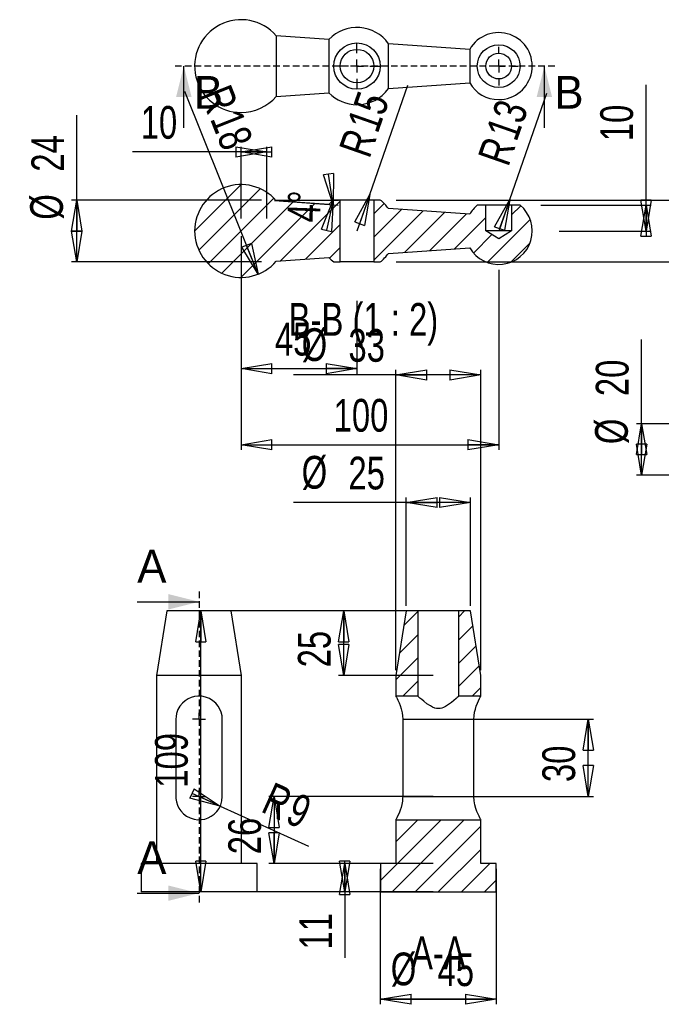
# Model space of a CAD drawing. Extents: x -13 to 240, y -14 to 200.
# Tile 1 of 2: x -13 to 112, y -1 to 190. Entities that reach past the tile are written whole.
import ezdxf

# ---------------------------------------------------------------- set-up
doc = ezdxf.new("R2010")
doc.units = 0
doc.header["$PDSIZE"] = -1
doc.linetypes.add('CENTERX2', pattern=[20.32, 12.7, -2.54, 2.54, -2.54])
doc.linetypes.add('HIDDEN', pattern=[1.905, 1.27, -0.635])
doc.layers.get('0').update_dxf_attribs({"linetype": 'CONTINUOUS'})
doc.layers.get('DEFPOINTS').update_dxf_attribs({"linetype": 'CONTINUOUS'})
doc.styles.add('SLDTEXTSTYLE0', font='txt', dxfattribs={"width": 0.75})
doc.dimstyles.new('SLDDIMSTYLE0', dxfattribs={"dimtxt": 6.35, "dimasz": 6, "dimexe": 1, "dimexo": 0.0625, "dimgap": 1.5875, "dimtad": 2, "dimlfac": 2, "dimzin": 12, "dimtxsty": 'STANDARD', "dimblk1": 'CLOSED', "dimblk2": 'CLOSED', "dimsah": 1, "dimcen": 0.09, "dimclrd": 7, "dimclre": 7, "dimclrt": 7, "dimazin": 3, "dimtfac": 1, "dimtdec": 4, "dimtofl": 0, "dimtmove": 0, "dimatfit": 3, "dimtolj": 1, "dimtzin": 12})
doc.dimstyles.new('SLDDIMSTYLE1', dxfattribs={"dimtxt": 6.35, "dimasz": 6, "dimexe": 1, "dimexo": 0.0625, "dimgap": 1.5875, "dimtad": 2, "dimlfac": 2, "dimzin": 12, "dimtxsty": 'STANDARD', "dimblk1": 'CLOSED', "dimblk2": 'CLOSED', "dimsah": 1, "dimcen": 0.09, "dimclrd": 7, "dimclre": 7, "dimclrt": 7, "dimazin": 3, "dimtfac": 1, "dimtdec": 4, "dimtofl": 0, "dimtmove": 0, "dimatfit": 3, "dimtolj": 1, "dimtzin": 12})
doc.dimstyles.new('SLDDIMSTYLE2', dxfattribs={"dimtxt": 6.35, "dimasz": 6, "dimexe": 1, "dimexo": 0.0625, "dimgap": 1.5875, "dimtad": 2, "dimlfac": 2, "dimzin": 12, "dimtxsty": 'STANDARD', "dimblk1": 'CLOSED', "dimblk2": 'CLOSED', "dimsah": 1, "dimcen": 0.09, "dimclrd": 7, "dimclre": 7, "dimclrt": 7, "dimazin": 3, "dimtfac": 1, "dimtdec": 4, "dimtofl": 0, "dimtmove": 0, "dimatfit": 3, "dimtolj": 1, "dimtzin": 12})
doc.dimstyles.new('SLDDIMSTYLE3', dxfattribs={"dimtxt": 6.35, "dimasz": 6, "dimexe": 1, "dimexo": 0.0625, "dimgap": 1.5875, "dimtad": 2, "dimlfac": 2, "dimzin": 12, "dimtxsty": 'STANDARD', "dimblk1": 'CLOSED', "dimblk2": 'CLOSED', "dimsah": 1, "dimcen": 0.09, "dimclrd": 7, "dimclre": 7, "dimclrt": 7, "dimazin": 3, "dimtfac": 1, "dimtdec": 4, "dimtofl": 0, "dimtmove": 0, "dimatfit": 3, "dimtolj": 1, "dimtzin": 12})
doc.dimstyles.new('SLDDIMSTYLE4', dxfattribs={"dimtxt": 6.35, "dimasz": 6, "dimexe": 1, "dimexo": 0.0625, "dimgap": 1.5875, "dimtad": 2, "dimlfac": 2, "dimzin": 12, "dimtxsty": 'STANDARD', "dimblk1": 'CLOSED', "dimblk2": 'CLOSED', "dimsah": 1, "dimcen": 0.09, "dimclrd": 7, "dimclre": 7, "dimclrt": 7, "dimazin": 3, "dimtfac": 1, "dimtdec": 4, "dimtofl": 0, "dimtmove": 0, "dimatfit": 3, "dimtolj": 1, "dimtzin": 12})
doc.dimstyles.new('SLDDIMSTYLE5', dxfattribs={"dimtxt": 6.35, "dimasz": 6, "dimexe": 1, "dimexo": 0.0625, "dimgap": 1.5875, "dimtad": 2, "dimlfac": 2, "dimzin": 12, "dimtxsty": 'STANDARD', "dimblk1": 'CLOSED', "dimblk2": 'CLOSED', "dimsah": 1, "dimcen": 0.09, "dimclrd": 7, "dimclre": 7, "dimclrt": 7, "dimazin": 3, "dimtfac": 1, "dimtdec": 4, "dimtofl": 0, "dimtmove": 0, "dimatfit": 3, "dimtolj": 1, "dimtzin": 12})

# ---------------------------------------------------------------- blocks, each defined once
blk = doc.blocks.new('_CLOSED')
at = {"color": 0, "linetype": 'BYBLOCK'}
for p, q in [((-1, 0.166667), (0, 0)), ((-1, 0.166667), (-1, -0.166667)), ((0, 0), (-1, -0.166667)), ((0, 0), (-1, 0))]:
    blk.add_line(p, q, dxfattribs=at)
blk = doc.blocks.new('*D0')
at = {"color": 7}
for q in [(22.23, 39.19), (43.47, 29.59)]:
    blk.add_line((26.33, 37.33), q, dxfattribs=at)
at = {"layer": 'DEFPOINTS', "color": 7}
for p in [(22.23, 39.19), (26.33, 37.33)]:
    blk.add_point(p, dxfattribs=at)
at = {"xscale": 6, "yscale": 6, "rotation": 335.6727387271}
blk.add_blockref('_CLOSED', (26.33, 37.33), dxfattribs=at)
at = {"color": 7, "char_height": 6.35, "attachment_point": 7, "rotation": 335.6727, "style": 'SLDTEXTSTYLE0'}
for s, insert in [('R', (34, 36.34)), ('9', (38.68, 34.22))]:
    blk.add_mtext(s, dxfattribs=dict(at, insert=insert))
blk = doc.blocks.new('SW_CENTERMARK0')
at = {"color": 7, "linetype": 'CONTINUOUS'}
for q in [(22.23, 40.44), (20.98, 39.19), (22.23, 37.94), (23.48, 39.19)]:
    blk.add_line((22.23, 39.19), q, dxfattribs=at)
blk = doc.blocks.new('SW_CENTERMARK1')
at = {"color": 7, "linetype": 'CONTINUOUS'}
for q in [(22.23, 55.44), (20.98, 54.19), (22.23, 52.94), (23.48, 54.19)]:
    blk.add_line((22.23, 54.19), q, dxfattribs=at)
blk = doc.blocks.new('*D4')
at = {"color": 7}
for p, q in [((67.65, 26.19), (49.49, 26.19)), ((50.49, 20.69), (50.49, 26.19)), ((67.65, 20.69), (49.49, 20.69)), ((50.49, 20.69), (50.49, 7.94))]:
    blk.add_line(p, q, dxfattribs=at)
at = {"layer": 'DEFPOINTS', "color": 7}
for p in [(68.65, 26.19), (68.65, 20.69)]:
    blk.add_point(p, dxfattribs=at)
at = {"xscale": 6, "yscale": 6}
for p, rotation in [((50.49, 20.69), 270), ((50.49, 26.19), 90)]:
    blk.add_blockref('_CLOSED', p, dxfattribs=dict(at, rotation=rotation))
at = {"color": 7, "insert": (48.04, 9.53), "char_height": 6.35, "attachment_point": 7, "rotation": 90, "style": 'SLDTEXTSTYLE0'}
blk.add_mtext('11', dxfattribs=at)
blk = doc.blocks.new('*D5')
at = {"color": 7}
for p, q in [((67.65, 75.19), (21.57, 75.19)), ((22.57, 20.69), (22.57, 75.19)), ((67.65, 20.69), (21.57, 20.69))]:
    blk.add_line(p, q, dxfattribs=at)
at = {"layer": 'DEFPOINTS', "color": 7}
for p in [(68.65, 75.19), (68.65, 20.69)]:
    blk.add_point(p, dxfattribs=at)
at = {"xscale": 6, "yscale": 6}
for p, rotation in [((22.57, 75.19), 90), ((22.57, 20.69), 270)]:
    blk.add_blockref('_CLOSED', p, dxfattribs=dict(at, rotation=rotation))
at = {"color": 7, "insert": (20.12, 40.91), "char_height": 6.35, "attachment_point": 7, "rotation": 90, "style": 'SLDTEXTSTYLE0'}
blk.add_mtext('109', dxfattribs=at)
blk = doc.blocks.new('*D6')
at = {"color": 7}
for p, q in [((67.65, 75.19), (49.3, 75.19)), ((50.3, 62.69), (50.3, 75.19)), ((67.65, 62.69), (49.3, 62.69))]:
    blk.add_line(p, q, dxfattribs=at)
at = {"layer": 'DEFPOINTS', "color": 7}
for p in [(68.65, 75.19), (68.65, 62.69)]:
    blk.add_point(p, dxfattribs=at)
at = {"xscale": 6, "yscale": 6}
for p, rotation in [((50.3, 75.19), 90), ((50.3, 62.69), 270)]:
    blk.add_blockref('_CLOSED', p, dxfattribs=dict(at, rotation=rotation))
at = {"color": 7, "insert": (47.85, 64.25), "char_height": 6.35, "attachment_point": 7, "rotation": 90, "style": 'SLDTEXTSTYLE0'}
blk.add_mtext('25', dxfattribs=at)
blk = doc.blocks.new('*D7')
at = {"color": 7}
for p, q in [((57.4, 25.19), (57.4, -1.1)), ((79.9, 25.19), (79.9, -1.1)), ((79.9, -0.1), (57.4, -0.1)), ((57.4, -0.1), (79.46, -0.1))]:
    blk.add_line(p, q, dxfattribs=at)
at = {"layer": 'DEFPOINTS', "color": 7}
for p in [(57.4, 26.19), (79.9, 26.19)]:
    blk.add_point(p, dxfattribs=at)
at = {"xscale": 6, "yscale": 6, "rotation": 180}
blk.add_blockref('_CLOSED', (57.4, -0.1), dxfattribs=at)
at = {"xscale": 6, "yscale": 6}
blk.add_blockref('_CLOSED', (79.9, -0.1), dxfattribs=at)
at = {"color": 7, "char_height": 6.35, "attachment_point": 7, "style": 'SLDTEXTSTYLE0'}
for s, insert in [('%%c', (59.43, 2.35)), ('45', (68.5, 2.35))]:
    blk.add_mtext(s, dxfattribs=dict(at, insert=insert))
blk = doc.blocks.new('*D8')
at = {"color": 7}
for p, q in [((60.4, 120.99), (40.56, 120.99)), ((60.4, 63.69), (60.4, 121.99)), ((76.9, 120.99), (60.4, 120.99)), ((76.9, 63.69), (76.9, 121.99))]:
    blk.add_line(p, q, dxfattribs=at)
at = {"layer": 'DEFPOINTS', "color": 7}
for p in [(60.4, 62.69), (76.9, 62.69)]:
    blk.add_point(p, dxfattribs=at)
at = {"xscale": 6, "yscale": 6, "rotation": 180}
blk.add_blockref('_CLOSED', (60.4, 120.99), dxfattribs=at)
at = {"xscale": 6, "yscale": 6}
blk.add_blockref('_CLOSED', (76.9, 120.99), dxfattribs=at)
at = {"color": 7, "char_height": 6.35, "attachment_point": 7, "style": 'SLDTEXTSTYLE0'}
for s, insert in [('%%c', (42.14, 123.44)), ('33', (51.21, 123.44))]:
    blk.add_mtext(s, dxfattribs=dict(at, insert=insert))
blk = doc.blocks.new('*D9')
at = {"color": 7}
for p, q in [((62.4, 96.23), (40.56, 96.23)), ((62.4, 76.19), (62.4, 97.23)), ((74.9, 96.23), (62.4, 96.23)), ((74.9, 76.19), (74.9, 97.23))]:
    blk.add_line(p, q, dxfattribs=at)
at = {"layer": 'DEFPOINTS', "color": 7}
for p in [(62.4, 75.19), (74.9, 75.19)]:
    blk.add_point(p, dxfattribs=at)
at = {"xscale": 6, "yscale": 6, "rotation": 180}
blk.add_blockref('_CLOSED', (62.4, 96.23), dxfattribs=at)
at = {"xscale": 6, "yscale": 6}
blk.add_blockref('_CLOSED', (74.9, 96.23), dxfattribs=at)
at = {"color": 7, "char_height": 6.35, "attachment_point": 7, "style": 'SLDTEXTSTYLE0'}
for s, insert in [('%%c', (42.14, 98.68)), ('25', (51.21, 98.68))]:
    blk.add_mtext(s, dxfattribs=dict(at, insert=insert))
blk = doc.blocks.new('*D10')
at = {"color": 7}
for p, q in [((67.65, 39.19), (35.79, 39.19)), ((36.79, 39.19), (36.79, 26.19)), ((67.65, 26.19), (35.79, 26.19))]:
    blk.add_line(p, q, dxfattribs=at)
at = {"layer": 'DEFPOINTS', "color": 7}
for p in [(68.65, 39.19), (68.65, 26.19)]:
    blk.add_point(p, dxfattribs=at)
at = {"xscale": 6, "yscale": 6}
for p, rotation in [((36.79, 39.19), 90), ((36.79, 26.19), 270)]:
    blk.add_blockref('_CLOSED', p, dxfattribs=dict(at, rotation=rotation))
at = {"color": 7, "insert": (34.34, 28), "char_height": 6.35, "attachment_point": 7, "rotation": 90, "style": 'SLDTEXTSTYLE0'}
blk.add_mtext('26', dxfattribs=at)
blk = doc.blocks.new('*D11')
at = {"color": 7}
for p, q in [((69.65, 54.19), (98.74, 54.19)), ((97.74, 39.19), (97.74, 54.19)), ((69.65, 39.19), (98.74, 39.19))]:
    blk.add_line(p, q, dxfattribs=at)
at = {"layer": 'DEFPOINTS', "color": 7}
for p in [(68.65, 54.19), (68.65, 39.19)]:
    blk.add_point(p, dxfattribs=at)
at = {"xscale": 6, "yscale": 6}
for p, rotation in [((97.74, 54.19), 90), ((97.74, 39.19), 270)]:
    blk.add_blockref('_CLOSED', p, dxfattribs=dict(at, rotation=rotation))
at = {"color": 7, "insert": (95.29, 42), "char_height": 6.35, "attachment_point": 7, "rotation": 90, "style": 'SLDTEXTSTYLE0'}
blk.add_mtext('30', dxfattribs=at)
blk = doc.blocks.new('SW_CENTERMARK2')
at = {"color": 7, "linetype": 'CENTERX2'}
for p, q in [((52.87, 183.38), (52.87, 185.38)), ((50.37, 180.88), (48.37, 180.88)), ((55.37, 180.88), (57.37, 180.88)), ((52.87, 178.38), (52.87, 176.38))]:
    blk.add_line(p, q, dxfattribs=at)
at = {"color": 7, "linetype": 'CONTINUOUS'}
for q in [(52.87, 182.13), (51.62, 180.88), (52.87, 179.63), (54.12, 180.88)]:
    blk.add_line((52.87, 180.88), q, dxfattribs=at)
blk = doc.blocks.new('SW_CENTERMARK3')
at = {"color": 7, "linetype": 'CENTERX2'}
for p, q in [((80.37, 183.38), (80.37, 184.63)), ((77.87, 180.88), (76.62, 180.88)), ((82.87, 180.88), (84.12, 180.88)), ((80.37, 178.38), (80.37, 177.13))]:
    blk.add_line(p, q, dxfattribs=at)
at = {"color": 7, "linetype": 'CONTINUOUS'}
for q in [(80.37, 182.13), (79.12, 180.88), (80.37, 179.63), (81.62, 180.88)]:
    blk.add_line((80.37, 180.88), q, dxfattribs=at)
blk = doc.blocks.new('*D18')
at = {"color": 7}
blk.add_line((33.69, 140.53), (19.46, 175.96), dxfattribs=at)
at = {"layer": 'DEFPOINTS', "color": 7}
for p in [(30.37, 148.89), (33.69, 140.53)]:
    blk.add_point(p, dxfattribs=at)
at = {"xscale": 6, "yscale": 6, "rotation": 291.8804528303}
blk.add_blockref('_CLOSED', (33.69, 140.53), dxfattribs=at)
at = {"color": 7, "char_height": 6.35, "attachment_point": 7, "rotation": 291.6702, "style": 'SLDTEXTSTYLE0'}
for s, insert in [('R', (22.33, 175.39)), ('18', (24.22, 170.62))]:
    blk.add_mtext(s, dxfattribs=dict(at, insert=insert))
blk = doc.blocks.new('*D19')
at = {"color": 7}
for p, q in [((30.37, 147.89), (30.37, 121.2)), ((52.87, 135.35), (52.87, 121.2)), ((30.37, 122.2), (52.87, 122.2))]:
    blk.add_line(p, q, dxfattribs=at)
at = {"layer": 'DEFPOINTS', "color": 7}
for p in [(30.37, 148.89), (52.87, 136.35)]:
    blk.add_point(p, dxfattribs=at)
at = {"xscale": 6, "yscale": 6, "rotation": 180}
blk.add_blockref('_CLOSED', (30.37, 122.2), dxfattribs=at)
at = {"xscale": 6, "yscale": 6}
blk.add_blockref('_CLOSED', (52.87, 122.2), dxfattribs=at)
at = {"color": 7, "insert": (36.94, 124.65), "char_height": 6.35, "attachment_point": 7, "style": 'SLDTEXTSTYLE0'}
blk.add_mtext('45', dxfattribs=at)
blk = doc.blocks.new('*D20')
at = {"color": 7}
for q in [(62.77, 177.19), (52.87, 148.89)]:
    blk.add_line((55.35, 155.97), q, dxfattribs=at)
at = {"layer": 'DEFPOINTS', "color": 7}
for p in [(55.35, 155.97), (52.87, 148.89)]:
    blk.add_point(p, dxfattribs=at)
at = {"xscale": 6, "yscale": 6, "rotation": 70.7134916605}
blk.add_blockref('_CLOSED', (55.35, 155.97), dxfattribs=at)
at = {"color": 7, "char_height": 6.35, "attachment_point": 7, "rotation": 70.7135, "style": 'SLDTEXTSTYLE0'}
for s, insert in [('15', (56.96, 167.61)), ('R', (55.27, 162.77))]:
    blk.add_mtext(s, dxfattribs=dict(at, insert=insert))
blk = doc.blocks.new('*D21')
at = {"color": 7}
for p, q in [((30.37, 147.89), (30.37, 106.43)), ((80.37, 141.39), (80.37, 106.43)), ((30.37, 107.43), (80.37, 107.43))]:
    blk.add_line(p, q, dxfattribs=at)
at = {"layer": 'DEFPOINTS', "color": 7}
for p in [(30.37, 148.89), (80.37, 142.39)]:
    blk.add_point(p, dxfattribs=at)
at = {"xscale": 6, "yscale": 6}
for p, rotation in [((30.37, 107.43), 180), ((80.37, 107.43), 360)]:
    blk.add_blockref('_CLOSED', p, dxfattribs=dict(at, rotation=rotation))
at = {"color": 7, "insert": (48.34, 109.88), "char_height": 6.35, "attachment_point": 7, "style": 'SLDTEXTSTYLE0'}
blk.add_mtext('100', dxfattribs=at)
blk = doc.blocks.new('*D22')
at = {"color": 7}
for q in [(89.69, 175.61), (80.37, 148.89)]:
    blk.add_line((82.51, 155.03), q, dxfattribs=at)
at = {"layer": 'DEFPOINTS', "color": 7}
for p in [(82.51, 155.03), (80.37, 148.89)]:
    blk.add_point(p, dxfattribs=at)
at = {"xscale": 6, "yscale": 6, "rotation": 70.763779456}
blk.add_blockref('_CLOSED', (82.51, 155.03), dxfattribs=at)
at = {"color": 7, "char_height": 6.35, "attachment_point": 7, "rotation": 70.7638, "style": 'SLDTEXTSTYLE0'}
for s, insert in [('13', (83.91, 166.02)), ('R', (82.22, 161.17))]:
    blk.add_mtext(s, dxfattribs=dict(at, insert=insert))
blk = doc.blocks.new('*D23')
at = {"color": 7}
for p, q in [((30.37, 164.24), (9.31, 164.24)), ((30.37, 151.34), (30.37, 165.24)), ((35.37, 164.24), (30.37, 164.24)), ((35.37, 151.34), (35.37, 165.24))]:
    blk.add_line(p, q, dxfattribs=at)
at = {"layer": 'DEFPOINTS', "color": 7}
for p in [(30.37, 150.34), (35.37, 150.34)]:
    blk.add_point(p, dxfattribs=at)
at = {"xscale": 6, "yscale": 6}
for p, rotation in [((35.37, 164.24), 360), ((30.37, 164.24), 180)]:
    blk.add_blockref('_CLOSED', p, dxfattribs=dict(at, rotation=rotation))
at = {"color": 7, "insert": (10.9, 166.69), "char_height": 6.35, "attachment_point": 7, "style": 'SLDTEXTSTYLE0'}
blk.add_mtext('10', dxfattribs=at)
blk = doc.blocks.new('*D24')
at = {"color": 7}
for p, q in [((-1.51, 154.89), (-1.51, 171.35)), ((34.37, 154.89), (-2.51, 154.89)), ((-1.51, 142.89), (-1.51, 154.89)), ((34.37, 142.89), (-2.51, 142.89))]:
    blk.add_line(p, q, dxfattribs=at)
at = {"layer": 'DEFPOINTS', "color": 7}
for p in [(35.37, 154.89), (35.37, 142.89)]:
    blk.add_point(p, dxfattribs=at)
at = {"xscale": 6, "yscale": 6}
for p, rotation in [((-1.51, 154.89), 90), ((-1.51, 142.89), 270)]:
    blk.add_blockref('_CLOSED', p, dxfattribs=dict(at, rotation=rotation))
at = {"color": 7, "char_height": 6.35, "attachment_point": 7, "rotation": 90, "style": 'SLDTEXTSTYLE0'}
for s, insert in [('24', (-3.96, 160.39)), ('%%c', (-3.96, 151.08))]:
    blk.add_mtext(s, dxfattribs=dict(at, insert=insert))
blk = doc.blocks.new('*D25')
at = {"color": 7}
for p, q in [((36.87, 154.89), (49.27, 154.89)), ((36.87, 154.79), (49.23, 153.92))]:
    blk.add_line(p, q, dxfattribs=at)
blk.add_arc((35.37, 154.89), 12.9, 356.0002, 0, dxfattribs=at)
at = {"layer": 'DEFPOINTS', "color": 7}
for p in [(35.37, 154.89), (35.37, 154.89), (35.87, 154.89), (35.87, 154.86)]:
    blk.add_point(p, dxfattribs=at)
at = {"xscale": 6, "yscale": 6}
for p, rotation in [((48.24, 153.99), 278.4759835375), ((48.27, 154.89), 77.524217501)]:
    blk.add_blockref('_CLOSED', p, dxfattribs=dict(at, rotation=rotation))
at = {"color": 7, "insert": (45.67, 150.49), "char_height": 6.35, "attachment_point": 7, "rotation": 88.0001, "style": 'SLDTEXTSTYLE0'}
blk.add_mtext('4%%d', dxfattribs=at)
blk = doc.blocks.new('*D26')
at = {"color": 7}
for p, q in [((60.5, 154.89), (123.99, 154.89)), ((122.99, 154.89), (122.99, 142.89)), ((60.5, 142.89), (123.99, 142.89))]:
    blk.add_line(p, q, dxfattribs=at)
at = {"layer": 'DEFPOINTS', "color": 7}
for p in [(59.5, 154.89), (59.5, 142.89)]:
    blk.add_point(p, dxfattribs=at)
at = {"xscale": 6, "yscale": 6}
for p, rotation in [((122.99, 154.89), 90), ((122.99, 142.89), 270)]:
    blk.add_blockref('_CLOSED', p, dxfattribs=dict(at, rotation=rotation))
at = {"color": 7, "insert": (120.54, 144.21), "char_height": 6.35, "attachment_point": 7, "rotation": 90, "style": 'SLDTEXTSTYLE0'}
blk.add_mtext('24', dxfattribs=at)
blk = doc.blocks.new('*D27')
at = {"color": 7}
for p, q in [((108.97, 153.89), (108.97, 177.26)), ((88.58, 153.89), (109.97, 153.89)), ((108.97, 153.89), (108.97, 148.89)), ((92.09, 148.89), (109.97, 148.89))]:
    blk.add_line(p, q, dxfattribs=at)
at = {"layer": 'DEFPOINTS', "color": 7}
for p in [(87.58, 153.89), (91.09, 148.89)]:
    blk.add_point(p, dxfattribs=at)
at = {"xscale": 6, "yscale": 6}
for p, rotation in [((108.97, 148.89), 270), ((108.97, 153.89), 90)]:
    blk.add_blockref('_CLOSED', p, dxfattribs=dict(at, rotation=rotation))
at = {"color": 7, "insert": (106.52, 166.3), "char_height": 6.35, "attachment_point": 7, "rotation": 90, "style": 'SLDTEXTSTYLE0'}
blk.add_mtext('10', dxfattribs=at)
blk = doc.blocks.new('*D42')
at = {"color": 7}
for p, q in [((108.11, 111.52), (108.11, 127.82)), ((133.79, 111.52), (107.11, 111.52)), ((108.11, 101.52), (108.11, 111.52)), ((133.79, 101.52), (107.11, 101.52))]:
    blk.add_line(p, q, dxfattribs=at)
at = {"layer": 'DEFPOINTS', "color": 7}
for p in [(134.79, 111.52), (134.79, 101.52)]:
    blk.add_point(p, dxfattribs=at)
at = {"xscale": 6, "yscale": 6}
for p, rotation in [((108.11, 111.52), 90), ((108.11, 101.52), 270)]:
    blk.add_blockref('_CLOSED', p, dxfattribs=dict(at, rotation=rotation))
at = {"color": 7, "char_height": 6.35, "attachment_point": 7, "rotation": 90, "style": 'SLDTEXTSTYLE0'}
for s, insert in [('20', (105.66, 116.86)), ('%%c', (105.66, 107.55))]:
    blk.add_mtext(s, dxfattribs=dict(at, insert=insert))

msp = doc.modelspace()

# ---------------------------------------------------------------- linework, layer by layer
at = {"color": 7, "linetype": 'CONTINUOUS'}
for p, q in [((47.4256, 186.0325), (37.1911, 186.7482)), ((37.1911, 186.7482), (37.1911, 175.0027)), ((47.4256, 186.0325), (47.4256, 175.7184)), ((74.7403, 184.1225), (58.9816, 185.2245)), ((58.9816, 176.5264), (58.9816, 185.2245)), ((74.7403, 184.1225), (74.7403, 177.6284)), ((19.27, 168.8755), (19.27, 180.8755)), ((89.238, 168.8755), (89.238, 180.8755)), ((58.9816, 176.5264), (74.7403, 177.6284)), ((37.1911, 175.0027), (47.4256, 175.7184)), ((30.3909, 157.892), (21.3712, 148.8723)), ((34.081, 157.0918), (22.1714, 145.1822)), ((36.7352, 155.2559), (24.0073, 142.528)), ((47.4256, 154.0491), (37.1911, 154.7647)), ((49.6212, 154.892), (48.3712, 154.892)), ((49.6212, 142.892), (49.6212, 154.892)), ((56.1212, 154.892), (49.6212, 154.892)), ((56.1212, 154.892), (56.1212, 142.892)), ((57.3712, 154.892), (56.1212, 154.892)), ((40.5025, 154.5332), (26.6615, 140.6921)), ((44.6992, 154.2397), (30.3515, 139.892)), ((49.6212, 154.6716), (38.0273, 143.0777)), ((58.1498, 154.2199), (56.1212, 152.1913)), ((61.4859, 153.0659), (56.1212, 147.7012)), ((74.7403, 152.139), (58.9816, 153.241)), ((77.8712, 153.892), (76.2179, 153.892)), ((77.8712, 148.892), (77.8712, 153.892)), ((82.8712, 153.892), (77.8712, 153.892)), ((82.8712, 153.892), (82.8712, 148.892)), ((84.5245, 153.892), (82.8712, 153.892)), ((84.653, 153.7824), (82.8712, 152.0006)), ((65.6825, 152.7724), (56.1212, 143.2111)), ((69.8792, 152.4789), (62.1659, 144.7656)), ((74.0759, 152.1855), (66.9936, 145.1032)), ((77.8712, 151.4907), (71.8213, 145.4408)), ((86.4783, 151.1176), (78.1456, 142.7849)), ((49.6212, 150.1815), (42.8551, 143.4153)), ((79.0527, 148.1821), (75.4808, 144.6102)), ((82.8712, 148.892), (77.8712, 148.892)), ((80.3712, 147.3898), (77.8712, 148.892)), ((82.8712, 148.892), (80.3712, 147.3898)), ((49.6212, 145.6913), (47.5433, 143.6134)), ((58.9816, 144.543), (74.7403, 145.6449)), ((86.4554, 146.6045), (82.6587, 142.8078)), ((37.1911, 143.0192), (47.4256, 143.7349)), ((48.3712, 142.892), (49.6212, 142.892)), ((56.1212, 142.892), (49.6212, 142.892)), ((56.1212, 142.892), (57.3712, 142.892)), ((10.2313, 76.9727), (22.2313, 76.9727)), ((15.9813, 75.1872), (13.9813, 62.6872)), ((28.4813, 75.1872), (15.9813, 75.1872)), ((30.4813, 62.6872), (28.4813, 75.1872)), ((62.4044, 75.1872), (60.4044, 62.6872)), ((61.9514, 72.3559), (64.6544, 75.0589)), ((64.6544, 75.1872), (62.4044, 75.1872)), ((64.6544, 75.1872), (64.6544, 58.6872)), ((72.6544, 75.1872), (64.6544, 75.1872)), ((72.6544, 74.0787), (73.763, 75.1872)), ((72.6544, 58.6872), (72.6544, 75.1872)), ((74.9044, 75.1872), (72.6544, 75.1872)), ((76.9044, 62.6872), (74.9044, 75.1872)), ((72.6544, 69.5885), (75.3663, 72.3004)), ((61.0961, 67.0105), (64.6544, 70.5688)), ((72.6544, 65.0984), (75.9856, 68.4296)), ((60.4044, 61.8287), (64.6544, 66.0787)), ((72.6544, 60.6083), (76.6049, 64.5588)), ((13.9813, 62.6872), (13.9813, 26.1872)), ((30.4813, 62.6872), (13.9813, 62.6872)), ((30.4813, 26.1872), (30.4813, 62.6872)), ((60.4044, 62.6872), (60.4044, 58.6872)), ((61.7531, 58.6872), (64.6544, 61.5885)), ((76.9044, 58.6872), (76.9044, 62.6872)), ((75.2235, 58.6872), (76.9044, 60.3681)), ((64.6544, 58.6872), (60.4044, 58.6872)), ((76.9044, 58.6872), (72.6544, 58.6872)), ((17.7313, 54.1872), (17.7313, 39.1872)), ((26.7313, 39.1872), (26.7313, 54.1872)), ((61.7397, 54.1872), (61.7397, 39.1872)), ((61.7397, 54.1872), (75.569, 54.1872)), ((75.569, 39.1872), (75.569, 54.1872)), ((61.7397, 39.1872), (75.569, 39.1872)), ((57.4044, 22.9076), (69.184, 34.6872)), ((59.6741, 20.6872), (73.6741, 34.6872)), ((60.4044, 30.3978), (64.6939, 34.6872)), ((60.4044, 34.6872), (76.9044, 34.6872)), ((60.4044, 34.6872), (60.4044, 26.1872)), ((76.9044, 26.1872), (76.9044, 34.6872)), ((64.1643, 20.6872), (76.9044, 33.4274)), ((68.6544, 20.6872), (76.9044, 28.9372)), ((10.9813, 26.1872), (10.9813, 20.6872)), ((33.4813, 26.1872), (10.9813, 26.1872)), ((33.4813, 20.6872), (33.4813, 26.1872)), ((60.4044, 26.1872), (57.4044, 26.1872)), ((57.4044, 26.1872), (57.4044, 20.6872)), ((73.1445, 20.6872), (78.6445, 26.1872)), ((79.9044, 26.1872), (76.9044, 26.1872)), ((79.9044, 20.6872), (79.9044, 26.1872)), ((77.6346, 20.6872), (79.9044, 22.957)), ((10.2313, 20.459), (22.2313, 20.459)), ((33.4813, 20.6872), (10.9813, 20.6872)), ((57.4044, 20.6872), (79.9044, 20.6872))]:
    msp.add_line(p, q, dxfattribs=at)
at = {"color": 7, "linetype": 'HIDDEN'}
for p, q in [((91.238, 180.8755), (17.27, 180.8755)), ((22.2313, 78.9727), (22.2313, 18.459))]:
    msp.add_line(p, q, dxfattribs=at)
at = {"color": 7, "linetype": 'CONTINUOUS', "flags": 128}
for points in [[(26.7313, 54.1872), (26.6776, 54.877), (26.5215, 55.5453), (26.2705, 56.1703), (25.9338, 56.7449), (25.4731, 57.3079), (24.9274, 57.7901), (24.2493, 58.2088), (23.4986, 58.5051), (22.7642, 58.6549), (22.0111, 58.6819), (21.3421, 58.5981), (20.6976, 58.4178), (20.0875, 58.1435), (19.5301, 57.7864), (18.9859, 57.3042), (18.5265, 56.7416), (18.1353, 56.0497), (17.8684, 55.2897), (17.7661, 54.7443), (17.7313, 54.1872)], [(60.4044, 58.6872), (60.4344, 58.6322), (60.52, 58.4716), (60.6537, 58.2122), (60.8229, 57.8641), (61.0281, 57.4041), (61.2397, 56.8639), (61.4555, 56.189), (61.6266, 55.443), (61.7101, 54.8236), (61.7397, 54.1872)], [(72.6544, 58.6872), (72.6152, 58.6524), (72.5022, 58.5525), (72.3229, 58.3953), (72.0872, 58.1915), (71.6809, 57.8489), (71.2006, 57.4634), (70.6446, 57.0514), (70.0204, 56.6603), (69.6762, 56.488), (69.3098, 56.3505), (68.9874, 56.2759), (68.6559, 56.2488), (68.3235, 56.2756), (68.0002, 56.3501), (67.5386, 56.531), (67.1119, 56.762), (66.4385, 57.2122), (65.8488, 57.6688), (65.4353, 58.0097), (65.0916, 58.3035), (64.8809, 58.4871), (64.7343, 58.6164), (64.6544, 58.6872)], [(75.569, 54.1872), (75.6039, 54.877), (75.7011, 55.5453), (75.8479, 56.1703), (76.0269, 56.7449), (76.2406, 57.3079), (76.4514, 57.7901), (76.6533, 58.2088), (76.8065, 58.5051), (76.8791, 58.6409), (76.9044, 58.6872)], [(17.7313, 39.1872), (17.7484, 38.7953), (17.8505, 38.1599), (18.0391, 37.5514), (18.3216, 36.9595), (18.6831, 36.4194), (19.1911, 35.8698), (19.7855, 35.4099), (20.4903, 35.0383), (21.2593, 34.7935), (21.9851, 34.6946), (22.7191, 34.7138), (23.3749, 34.8354), (24.0003, 35.0496), (24.6003, 35.3616), (25.1421, 35.7554), (25.6664, 36.2807), (26.0984, 36.8861), (26.4438, 37.6064), (26.6596, 38.3874), (26.7313, 39.1872)], [(61.7397, 39.1872), (61.7349, 38.9302), (61.6808, 38.2858), (61.5743, 37.6658), (61.4234, 37.0721), (61.2458, 36.5275), (61.0277, 35.9694), (60.8165, 35.4967), (60.6225, 35.1006), (60.481, 34.8293), (60.424, 34.7233), (60.4044, 34.6872)], [(76.9044, 34.6872), (76.8899, 34.7138), (76.8244, 34.8354), (76.7125, 35.0496), (76.5567, 35.3616), (76.3738, 35.7554), (76.1551, 36.2807), (75.9419, 36.8861), (75.7479, 37.6064), (75.6151, 38.3874), (75.569, 39.1872)]]:
    msp.add_lwpolyline(points, dxfattribs=at)
at = {"color": 7, "linetype": 'CONTINUOUS'}
for centre, radius in [((52.8712, 180.8755), 4.5), ((52.8712, 180.8755), 3.25), ((80.3712, 180.8755), 4.1533), ((80.3712, 180.8755), 2.5)]:
    msp.add_circle(centre, radius, dxfattribs=at)
for centre, radius, start, end in [((30.3712, 180.8755), 9, 40.732381, 270), ((52.8712, 180.8755), 7.5, 35.44121, 136.55879), ((80.3712, 180.8755), 6.5, 270, 150.030099), ((80.3712, 180.8755), 6.5, 209.969901, 270), ((52.8712, 180.8755), 7.5, 223.44121, 270), ((52.8712, 180.8755), 7.5, 270, 324.55879), ((30.3712, 180.8755), 9, 270, 319.267619), ((30.3712, 148.892), 9, 40.732381, 319.267619), ((52.8712, 148.892), 7.5, 126.869898, 136.55879), ((52.8712, 148.892), 7.5, 35.44121, 53.130102), ((80.3712, 148.892), 6.5, 209.969901, 50.284863), ((80.3712, 148.892), 6.5, 129.715137, 150.030099), ((52.8712, 148.892), 7.5, 223.44121, 233.130102), ((52.8712, 148.892), 7.5, 306.869898, 324.55879)]:
    msp.add_arc(centre, radius, start, end, dxfattribs=at)
for points in [[(19.27, 180.8755), (17.77, 174.8755), (20.77, 174.8755)], [(89.238, 180.8755), (87.738, 174.8755), (90.738, 174.8755)], [(22.2313, 76.9727), (16.2313, 78.4727), (16.2313, 75.4727)], [(22.2313, 20.459), (16.2313, 21.959), (16.2313, 18.959)]]:
    msp.add_solid(points, dxfattribs=at)

# ---------------------------------------------------------------- block references
for name in ['SW_CENTERMARK2', 'SW_CENTERMARK3', 'SW_CENTERMARK1', 'SW_CENTERMARK0']:
    msp.add_blockref(name, (0, 0))

# ---------------------------------------------------------------- texts
at = {"color": 7, "char_height": 6.35, "attachment_point": 1}
for s, insert in [('B', (21.2129, 178.9554)), ('B', (91.181, 178.9554)), ('A', (10.2313, 87.0526)), ('A', (10.2313, 30.5389))]:
    msp.add_mtext(s, dxfattribs=dict(at, insert=insert))
at = {"color": 7, "char_height": 6.35, "attachment_point": 2, "style": 'SLDTEXTSTYLE0'}
for s, insert in [('B-B (1 : 2)', (54.1212, 134.917)), ('A-A', (68.6544, 12.0622))]:
    msp.add_mtext(s, dxfattribs=dict(at, insert=insert))

# ---------------------------------------------------------------- dimensions: what is measured, and where the dimension line sits
for center, mpoint, dimstyle, picture, middle in [((30.3712, 148.892), (33.6946, 140.5281), 'SLDDIMSTYLE3', '*D18', (22.6444, 168.338)), ((52.8712, 148.892), (55.3484, 155.9711), 'SLDDIMSTYLE0', '*D20', (60.0393, 169.3763)), ((80.3712, 148.892), (82.5127, 155.0291), 'SLDDIMSTYLE0', '*D22', (86.9799, 167.8311)), ((22.2313, 39.1872), (26.3317, 37.3335), 'SLDDIMSTYLE0', '*D0', (38.1702, 31.9814))]:
    dim = msp.add_radius_dim(center=center, mpoint=mpoint, dimstyle=dimstyle)
    dim.commit()
    dim.dimension.update_dxf_attribs({"geometry": picture, "text_midpoint": middle, "dimtype": 164})
at = {"color": 7}
for base, p1, p2, picture, middle in [((108.974, 148.892), (87.5761, 153.892), (91.0888, 148.892), '*D27', (108.974, 170.9877)), ((122.9856, 142.892), (59.4966, 154.892), (59.4966, 142.892), '*D26', (122.9856, 148.892)), ((22.5716, 75.1872), (68.6544, 20.6872), (68.6544, 75.1872), '*D5', (22.5716, 47.9372)), ((50.2975, 75.1872), (68.6544, 62.6872), (68.6544, 75.1872), '*D6', (50.2975, 68.9372)), ((97.7429, 54.1872), (68.6544, 39.1872), (68.6544, 54.1872), '*D11', (97.7429, 46.6872)), ((36.7882, 26.1872), (68.6544, 39.1872), (68.6544, 26.1872), '*D10', (36.7882, 32.6872)), ((50.4869, 26.1872), (68.6544, 20.6872), (68.6544, 26.1872), '*D4', (50.4869, 14.2157))]:
    dim = msp.add_linear_dim(base=base, p1=p1, p2=p2, angle=90, dimstyle='SLDDIMSTYLE1', dxfattribs=at)
    dim.commit()
    dim.dimension.update_dxf_attribs({"geometry": picture, "text_midpoint": middle, "dimtype": 160})
for base, p1, p2, picture, middle in [((30.3712, 164.244), (35.3712, 150.3355), (30.3712, 150.3355), '*D23', (15.5809, 164.244)), ((52.8712, 122.2023), (30.3712, 148.892), (52.8712, 136.3475), '*D19', (41.6212, 122.2023)), ((80.3712, 107.4319), (30.3712, 148.892), (80.3712, 142.392), '*D21', (55.3712, 107.4319))]:
    dim = msp.add_linear_dim(base=base, p1=p1, p2=p2, dimstyle='SLDDIMSTYLE1', dxfattribs=at)
    dim.commit()
    dim.dimension.update_dxf_attribs({"geometry": picture, "text_midpoint": middle, "dimtype": 160})
for base, p1, p2, dimstyle, picture, middle in [((-1.5056, 154.892), (35.3712, 142.892), (35.3712, 154.892), 'SLDDIMSTYLE4', '*D24', (-1.5056, 160.4189)), ((108.1065, 111.5182), (134.7938, 101.5182), (134.7938, 111.5182), 'SLDDIMSTYLE2', '*D42', (108.1065, 116.8924))]:
    dim = msp.add_linear_dim(base=base, p1=p1, p2=p2, angle=90, text='%%c<>', dimstyle=dimstyle, dxfattribs=at)
    dim.commit()
    dim.dimension.update_dxf_attribs({"geometry": picture, "text_midpoint": middle, "dimtype": 160})
dim = msp.add_angular_dim_2l(base=(48.249, 154.2171), line1=((35.8712, 154.892), (35.3712, 154.892)), line2=((35.3712, 154.892), (35.87, 154.8571)), dimstyle='SLDDIMSTYLE5')
dim.commit()
dim.dimension.update_dxf_attribs({"geometry": '*D25', "text_midpoint": (48.2589, 154.442), "dimtype": 162})
for base, p1, p2, picture, middle in [((60.4044, 120.9901), (76.9044, 62.6872), (60.4044, 62.6872), '*D8', (51.3641, 120.9901)), ((62.4044, 96.2306), (74.9044, 75.1872), (62.4044, 75.1872), '*D9', (51.3641, 96.2306)), ((57.4044, -0.0989), (79.9044, 26.1872), (57.4044, 26.1872), '*D7', (68.6544, -0.0989))]:
    dim = msp.add_linear_dim(base=base, p1=p1, p2=p2, text='%%c<>', dimstyle='SLDDIMSTYLE2', dxfattribs=at)
    dim.commit()
    dim.dimension.update_dxf_attribs({"geometry": picture, "text_midpoint": middle, "dimtype": 160})

doc.saveas('drawing.dxf')
